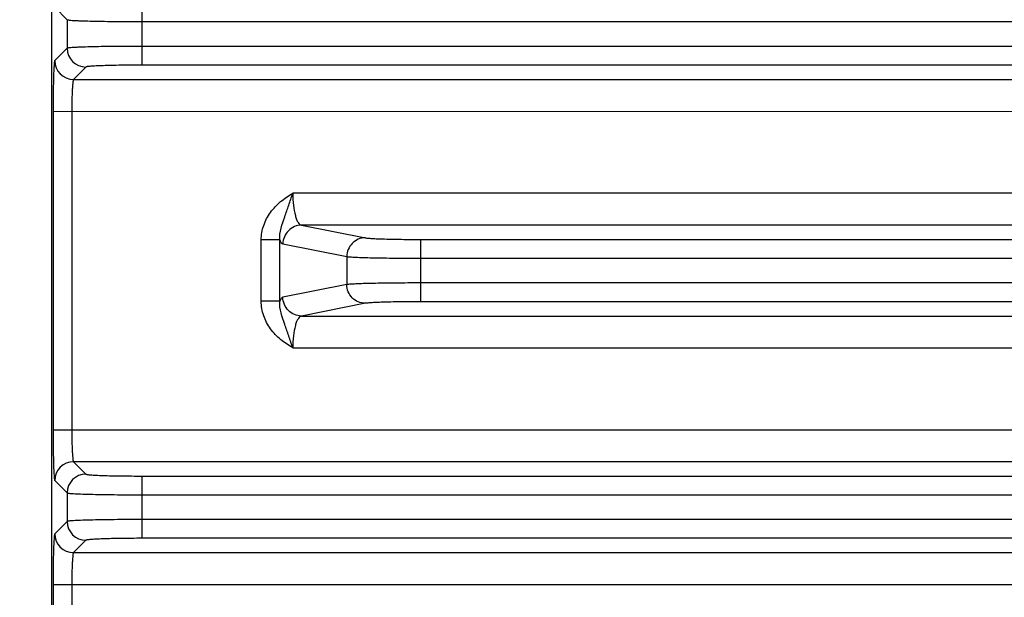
# Model space of a CAD drawing. Header units: inches. Extents: x 0 to 34, y 0 to 22.
# Tile 126 of 157: x 13.2 to 15.3, y 14.6 to 15.8. Entities that reach past the tile are written whole.
import ezdxf

# ---------------------------------------------------------------- set-up
doc = ezdxf.new("R2010")
doc.units = ezdxf.units.IN
doc.header["$LTSCALE"] = 1.87
doc.header["$MEASUREMENT"] = 0
doc.layers.get('0').update_dxf_attribs({"linetype": 'CONTINUOUS'})
doc.layers.add('DIMENSIONS', color=7, linetype='CONTINUOUS')
doc.styles.get("Standard").update_dxf_attribs({"font": 'txt', "width": 0.8})
doc.dimstyles.new('DIMSTYLE_1', dxfattribs={"dimtxt": 0.125, "dimasz": 0.18, "dimexe": 0.125, "dimexo": 0.0625, "dimgap": 0.0625, "dimtad": 0, "dimtih": 1, "dimtoh": 1, "dimzin": 4, "dimdsep": 46, "dimtxsty": 'STANDARD', "dimblk": '_FILLED', "dimblk1": '_FILLED', "dimblk2": '_FILLED', "dimcen": 0.09, "dimadec": 0, "dimazin": 0, "dimtp": 0.01, "dimtm": 0.01, "dimtfac": 1, "dimtofl": 0, "dimtmove": 0, "dimatfit": 3, "dimldrblk": '_FILLED', "dimfxl": 1, "dimtolj": 1, "dimtzin": 4, "dimarcsym": 0})

# ---------------------------------------------------------------- blocks, each defined once
blk = doc.blocks.new('_FILLED')
at = {"color": 0, "linetype": 'BYBLOCK'}
blk.add_solid([(0, 0), (-1, 0.174), (-1, -0.174)], dxfattribs=at)
blk = doc.blocks.new('*D1')
at = {"layer": 'DIMENSIONS', "color": 2, "linetype": 'CONTINUOUS'}
for p, q in [((12.5437, 20.0523), (11.5777, 20.0523)), ((11.7027, 20.0523), (11.7026, 16.2593)), ((11.7026, 12.2163), (11.7026, 16.0093)), ((13.4092, 12.2163), (11.5776, 12.2163))]:
    blk.add_line(p, q, dxfattribs=at)
at = {"layer": 'DIMENSIONS', "color": 2, "linetype": 'CONTINUOUS', "xscale": 0.18, "yscale": 0.18, "zscale": 0.18}
for p, rotation in [((11.7027, 20.0523), 89.9986271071), ((11.7026, 12.2163), 270)]:
    blk.add_blockref('_FILLED', p, dxfattribs=dict(at, rotation=rotation))
at = {"layer": 'DIMENSIONS', "color": 2, "linetype": 'CONTINUOUS', "insert": (11.7026, 16.1968), "char_height": 0.125, "width": 1.025, "attachment_point": 2, "line_spacing_factor": 0.9}
blk.add_mtext('7.84{\\Ftxt.shx;\\W1.000000;\\H0.125000; }[199]', dxfattribs=at)

msp = doc.modelspace()

# ---------------------------------------------------------------- linework, layer by layer
at = {"color": 7, "linetype": 'CONTINUOUS'}
for p, q in [((13.3144, 12.954), (13.3145, 16.0395)), ((13.3203, 15.8633), (13.3463, 15.8373)), ((13.5037, 15.742), (13.5037, 15.8726)), ((13.3463, 15.8373), (13.3463, 15.7774)), ((13.5037, 15.8333), (16.5934, 15.8333)), ((13.3463, 15.7774), (13.3203, 15.7514)), ((16.5934, 15.7813), (13.5037, 15.7814)), ((13.3856, 15.7381), (13.3596, 15.7121)), ((16.5934, 15.742), (13.5037, 15.742)), ((13.3596, 15.7121), (16.7374, 15.712)), ((13.3167, 15.6452), (13.3167, 14.9774)), ((13.3167, 15.6452), (16.7803, 15.6451)), ((13.3561, 15.6452), (13.3561, 14.9774)), ((16.2775, 15.4734), (13.8195, 15.4734)), ((13.8376, 15.4065), (13.9717, 15.38)), ((16.2595, 15.4065), (13.8376, 15.4065)), ((13.7534, 15.2471), (13.7534, 15.3755)), ((13.7922, 15.3755), (13.7534, 15.3755)), ((13.7922, 15.2471), (13.7922, 15.3755)), ((13.7988, 15.3672), (13.9329, 15.3406)), ((14.088, 15.246), (14.088, 15.3766)), ((14.088, 15.3766), (16.0091, 15.3766)), ((13.9329, 15.3406), (13.9329, 15.2819)), ((14.088, 15.3372), (16.0091, 15.3372)), ((13.9329, 15.2819), (13.7988, 15.2554)), ((16.0091, 15.2853), (14.088, 15.2853)), ((13.7922, 15.2471), (13.7534, 15.2471)), ((13.9717, 15.2426), (13.8376, 15.216)), ((16.0091, 15.2459), (14.088, 15.246)), ((13.8376, 15.216), (16.2595, 15.216)), ((13.8195, 15.1491), (16.2775, 15.1491)), ((13.3167, 14.9774), (16.7803, 14.9773)), ((13.3596, 14.9105), (13.3856, 14.8845)), ((16.7374, 14.9104), (13.3596, 14.9105)), ((13.3203, 14.8711), (13.3463, 14.8452)), ((13.5037, 14.7499), (13.5037, 14.8805)), ((13.5037, 14.8805), (16.5934, 14.8805)), ((13.3463, 14.8452), (13.3463, 14.7853)), ((13.5037, 14.8412), (16.5934, 14.8411)), ((16.5934, 14.7892), (13.5037, 14.7893)), ((13.3463, 14.7853), (13.3203, 14.7593)), ((13.3856, 14.7459), (13.3596, 14.7199)), ((16.5934, 14.7499), (13.5037, 14.7499)), ((13.3596, 14.7199), (16.7374, 14.7199)), ((13.3167, 14.6531), (13.3167, 14.3787)), ((13.3167, 14.6531), (16.7803, 14.653)), ((13.3561, 14.6531), (13.3561, 14.4812))]:
    msp.add_line(p, q, dxfattribs=at)
for centre, start, end in [((13.3857, 15.7775), 180.082, 269.9167), ((13.3597, 15.7515), 180.082, 269.9167), ((13.3597, 14.8711), 90.0831, 179.9156), ((13.3857, 14.8451), 90.0831, 179.9156), ((13.3857, 14.7853), 180.082, 269.9167), ((13.3597, 14.7594), 180.082, 269.9167)]:
    msp.add_arc(centre, 0.0394, start, end, dxfattribs=at)
for points, knots in [([(13.3463, 15.8373), (13.3466, 15.837), (13.348, 15.8368), (13.3507, 15.8364), (13.3548, 15.8361), (13.3602, 15.8357), (13.367, 15.8354), (13.3785, 15.8349), (13.3956, 15.8344), (13.4189, 15.8339), (13.4454, 15.8336), (13.474, 15.8333), (13.4937, 15.8333), (13.5037, 15.8333)], [0, 0, 0, 0, 0.008332, 0.025569, 0.051713, 0.086547, 0.129768, 0.180991, 0.30548, 0.455478, 0.625459, 0.809245, 1, 1, 1, 1]), ([(13.5037, 15.7814), (13.4937, 15.7814), (13.474, 15.7813), (13.4454, 15.7811), (13.4189, 15.7808), (13.3956, 15.7803), (13.3785, 15.7798), (13.367, 15.7793), (13.3602, 15.779), (13.3548, 15.7786), (13.3507, 15.7783), (13.348, 15.7779), (13.3466, 15.7777), (13.3463, 15.7774)], [0, 0, 0, 0, 0.190755, 0.374541, 0.544522, 0.69452, 0.819009, 0.870232, 0.913453, 0.948287, 0.974431, 0.991668, 1, 1, 1, 1]), ([(13.3203, 15.7514), (13.3201, 15.7512), (13.3199, 15.7502), (13.3195, 15.7485), (13.3192, 15.7457), (13.3189, 15.742), (13.3186, 15.7374), (13.3182, 15.7297), (13.3177, 15.7181), (13.3173, 15.7024), (13.317, 15.6845), (13.3168, 15.6652), (13.3167, 15.6519), (13.3167, 15.6452)], [0, 0, 0, 0, 0.008609, 0.02597, 0.052174, 0.087051, 0.130274, 0.181483, 0.305908, 0.455827, 0.625683, 0.809408, 1, 1, 1, 1]), ([(13.5037, 15.742), (13.4962, 15.742), (13.4814, 15.742), (13.46, 15.7418), (13.4401, 15.7414), (13.4226, 15.7409), (13.4098, 15.7404), (13.4012, 15.74), (13.3961, 15.7396), (13.392, 15.7393), (13.3889, 15.7389), (13.3869, 15.7385), (13.3859, 15.7383), (13.3856, 15.7381)], [0, 0, 0, 0, 0.190637, 0.374308, 0.544185, 0.694096, 0.818525, 0.869734, 0.912962, 0.947828, 0.974033, 0.991387, 1, 1, 1, 1]), ([(13.3596, 15.7121), (13.3595, 15.712), (13.3592, 15.7114), (13.3589, 15.7102), (13.3586, 15.7085), (13.3581, 15.705), (13.3576, 15.6994), (13.357, 15.6911), (13.3566, 15.6812), (13.3562, 15.6657), (13.3561, 15.6536), (13.3561, 15.6452)], [0, 0, 0, 0, 0.009511, 0.027281, 0.053695, 0.088667, 0.183075, 0.307312, 0.456934, 0.62644, 1, 1, 1, 1]), ([(13.7534, 15.3755), (13.7534, 15.3858), (13.757, 15.4065), (13.7717, 15.4342), (13.7934, 15.4567), (13.8106, 15.4681), (13.8195, 15.4734)], [0, 0, 0, 0, 0.24992, 0.499775, 0.749753, 1, 1, 1, 1]), ([(13.7922, 15.3755), (13.7913, 15.392), (13.8, 15.4167), (13.8112, 15.4485), (13.8166, 15.465), (13.8195, 15.4734)], [0, 0, 0, 0, 0.48884, 0.738204, 1, 1, 1, 1]), ([(13.8195, 15.4734), (13.8195, 15.4649), (13.8203, 15.4491), (13.8234, 15.4307), (13.8273, 15.4187), (13.8306, 15.4115), (13.8347, 15.4069), (13.8376, 15.4065)], [0, 0, 0, 0, 0.35582, 0.659901, 0.780571, 0.876839, 1, 1, 1, 1]), ([(13.8376, 15.4065), (13.8326, 15.4065), (13.8224, 15.4044), (13.8095, 15.3956), (13.8009, 15.3826), (13.7988, 15.3723), (13.7988, 15.3672)], [0, 0, 0, 0, 0.248106, 0.497614, 0.748516, 1, 1, 1, 1]), ([(13.7922, 15.3755), (13.7931, 15.3734), (13.7946, 15.3702), (13.7975, 15.3675), (13.7988, 15.3672)], [0, 0, 0, 0, 0.617203, 1, 1, 1, 1]), ([(13.9717, 15.38), (13.9666, 15.38), (13.9565, 15.3778), (13.9436, 15.3691), (13.935, 15.356), (13.9329, 15.3457), (13.9329, 15.3406)], [0, 0, 0, 0, 0.248106, 0.497614, 0.748516, 1, 1, 1, 1]), ([(13.9717, 15.38), (13.9734, 15.3796), (13.9781, 15.3792), (13.9867, 15.3785), (13.9984, 15.378), (14.019, 15.3773), (14.0492, 15.3767), (14.0745, 15.3766), (14.088, 15.3766)], [0, 0, 0, 0, 0.046138, 0.121067, 0.222594, 0.347697, 0.6529, 1, 1, 1, 1]), ([(13.9329, 15.3406), (13.9353, 15.3403), (13.9415, 15.3398), (13.953, 15.3392), (13.9686, 15.3386), (13.9961, 15.3379), (14.0363, 15.3374), (14.07, 15.3372), (14.088, 15.3372)], [0, 0, 0, 0, 0.045995, 0.120875, 0.222395, 0.347522, 0.652804, 1, 1, 1, 1]), ([(14.088, 15.2853), (14.07, 15.2853), (14.0363, 15.2852), (13.9961, 15.2846), (13.9686, 15.2839), (13.953, 15.2834), (13.9415, 15.2827), (13.9353, 15.2823), (13.9329, 15.2819)], [0, 0, 0, 0, 0.347196, 0.652478, 0.777605, 0.879125, 0.954005, 1, 1, 1, 1]), ([(13.9717, 15.2426), (13.9666, 15.2426), (13.9564, 15.2447), (13.9436, 15.2535), (13.935, 15.2665), (13.9329, 15.2768), (13.9329, 15.2819)], [0, 0, 0, 0, 0.248106, 0.497614, 0.748516, 1, 1, 1, 1]), ([(13.8195, 15.1491), (13.8106, 15.1544), (13.7934, 15.1658), (13.7717, 15.1884), (13.757, 15.2161), (13.7534, 15.2368), (13.7534, 15.2471)], [0, 0, 0, 0, 0.250246, 0.500221, 0.750073, 1, 1, 1, 1]), ([(13.8195, 15.1491), (13.8166, 15.1575), (13.8112, 15.1741), (13.8, 15.2059), (13.7913, 15.2305), (13.7922, 15.2471)], [0, 0, 0, 0, 0.261794, 0.511159, 1, 1, 1, 1]), ([(13.7988, 15.2554), (13.7975, 15.2551), (13.7946, 15.2524), (13.7931, 15.2491), (13.7922, 15.2471)], [0, 0, 0, 0, 0.382791, 1, 1, 1, 1]), ([(13.8376, 15.216), (13.8326, 15.216), (13.8224, 15.2181), (13.8095, 15.2269), (13.8009, 15.24), (13.7988, 15.2503), (13.7988, 15.2554)], [0, 0, 0, 0, 0.248106, 0.497614, 0.748516, 1, 1, 1, 1]), ([(14.088, 15.246), (14.0745, 15.246), (14.0492, 15.2458), (14.019, 15.2453), (13.9984, 15.2446), (13.9867, 15.244), (13.9781, 15.2434), (13.9734, 15.2429), (13.9717, 15.2426)], [0, 0, 0, 0, 0.3471, 0.652303, 0.777406, 0.878933, 0.953862, 1, 1, 1, 1]), ([(13.8376, 15.216), (13.8347, 15.2156), (13.8306, 15.211), (13.8273, 15.2038), (13.8234, 15.1919), (13.8203, 15.1734), (13.8195, 15.1576), (13.8195, 15.1491)], [0, 0, 0, 0, 0.123122, 0.219375, 0.340056, 0.6442, 1, 1, 1, 1]), ([(13.3167, 14.9774), (13.3167, 14.9706), (13.3168, 14.9573), (13.317, 14.938), (13.3173, 14.9202), (13.3177, 14.9044), (13.3181, 14.8929), (13.3186, 14.8851), (13.3189, 14.8806), (13.3192, 14.8769), (13.3195, 14.8741), (13.3199, 14.8723), (13.3201, 14.8714), (13.3203, 14.8711)], [0, 0, 0, 0, 0.190592, 0.374317, 0.544173, 0.694092, 0.818517, 0.869726, 0.912949, 0.947826, 0.97403, 0.991391, 1, 1, 1, 1]), ([(13.3561, 14.9774), (13.3561, 14.969), (13.3562, 14.9568), (13.3566, 14.9413), (13.357, 14.9314), (13.3576, 14.9232), (13.3581, 14.9175), (13.3585, 14.9141), (13.3589, 14.9123), (13.3592, 14.9112), (13.3595, 14.9106), (13.3596, 14.9105)], [0, 0, 0, 0, 0.37356, 0.543066, 0.692687, 0.816924, 0.911333, 0.946304, 0.972719, 0.990489, 1, 1, 1, 1]), ([(13.3856, 14.8845), (13.3859, 14.8843), (13.3869, 14.884), (13.3889, 14.8836), (13.392, 14.8833), (13.3961, 14.8829), (13.4012, 14.8826), (13.4098, 14.8821), (13.4226, 14.8816), (13.4401, 14.8811), (13.4599, 14.8808), (13.4814, 14.8806), (13.4961, 14.8805), (13.5037, 14.8805)], [0, 0, 0, 0, 0.008613, 0.025967, 0.052172, 0.087038, 0.130266, 0.181475, 0.305904, 0.455815, 0.625692, 0.809363, 1, 1, 1, 1]), ([(13.3463, 14.8452), (13.3466, 14.8449), (13.348, 14.8447), (13.3507, 14.8443), (13.3548, 14.8439), (13.3602, 14.8436), (13.367, 14.8432), (13.3785, 14.8428), (13.3956, 14.8423), (13.4189, 14.8418), (13.4454, 14.8414), (13.474, 14.8412), (13.4936, 14.8412), (13.5037, 14.8412)], [0, 0, 0, 0, 0.008332, 0.025569, 0.051713, 0.086547, 0.129768, 0.180991, 0.30548, 0.455478, 0.625459, 0.809245, 1, 1, 1, 1]), ([(13.5037, 14.7893), (13.4936, 14.7893), (13.474, 14.7892), (13.4454, 14.789), (13.4189, 14.7886), (13.3956, 14.7882), (13.3785, 14.7877), (13.367, 14.7872), (13.3602, 14.7869), (13.3548, 14.7865), (13.3507, 14.7862), (13.348, 14.7857), (13.3466, 14.7855), (13.3463, 14.7853)], [0, 0, 0, 0, 0.190755, 0.374541, 0.544522, 0.69452, 0.819009, 0.870232, 0.913453, 0.948287, 0.974431, 0.991668, 1, 1, 1, 1]), ([(13.3203, 14.7593), (13.3201, 14.7591), (13.3199, 14.7581), (13.3195, 14.7563), (13.3192, 14.7536), (13.3189, 14.7499), (13.3186, 14.7453), (13.3181, 14.7376), (13.3177, 14.726), (13.3173, 14.7103), (13.3169, 14.6924), (13.3168, 14.6731), (13.3167, 14.6598), (13.3167, 14.6531)], [0, 0, 0, 0, 0.008609, 0.02597, 0.052174, 0.087051, 0.130274, 0.181483, 0.305908, 0.455827, 0.625683, 0.809408, 1, 1, 1, 1]), ([(13.5037, 14.7499), (13.4961, 14.7499), (13.4814, 14.7499), (13.4599, 14.7496), (13.4401, 14.7493), (13.4226, 14.7488), (13.4098, 14.7483), (13.4012, 14.7478), (13.3961, 14.7475), (13.392, 14.7471), (13.3889, 14.7468), (13.3869, 14.7464), (13.3859, 14.7462), (13.3856, 14.7459)], [0, 0, 0, 0, 0.190637, 0.374308, 0.544185, 0.694096, 0.818525, 0.869734, 0.912962, 0.947828, 0.974033, 0.991387, 1, 1, 1, 1]), ([(13.3596, 14.7199), (13.3595, 14.7198), (13.3592, 14.7192), (13.3589, 14.7181), (13.3585, 14.7163), (13.3581, 14.7129), (13.3576, 14.7072), (13.357, 14.699), (13.3566, 14.6891), (13.3562, 14.6736), (13.3561, 14.6614), (13.3561, 14.6531)], [0, 0, 0, 0, 0.009511, 0.027281, 0.053695, 0.088667, 0.183075, 0.307312, 0.456934, 0.62644, 1, 1, 1, 1])]:
    msp.add_open_spline(points, degree=3, knots=knots, dxfattribs=at)

# ---------------------------------------------------------------- dimensions: what is measured, and where the dimension line sits
at = {"layer": 'DIMENSIONS', "color": 2, "linetype": 'CONTINUOUS'}
dim = msp.add_linear_dim(base=(11.7027, 20.0523), p1=(13.4717, 12.2163), p2=(12.6062, 20.0523), angle=89.9993, dimstyle='DIMSTYLE_1', dxfattribs=at)
dim.commit()
dim.dimension.update_dxf_attribs({"geometry": '*D1', "text_midpoint": (11.7026, 16.1343), "dimtype": 160})

doc.saveas('drawing.dxf')
